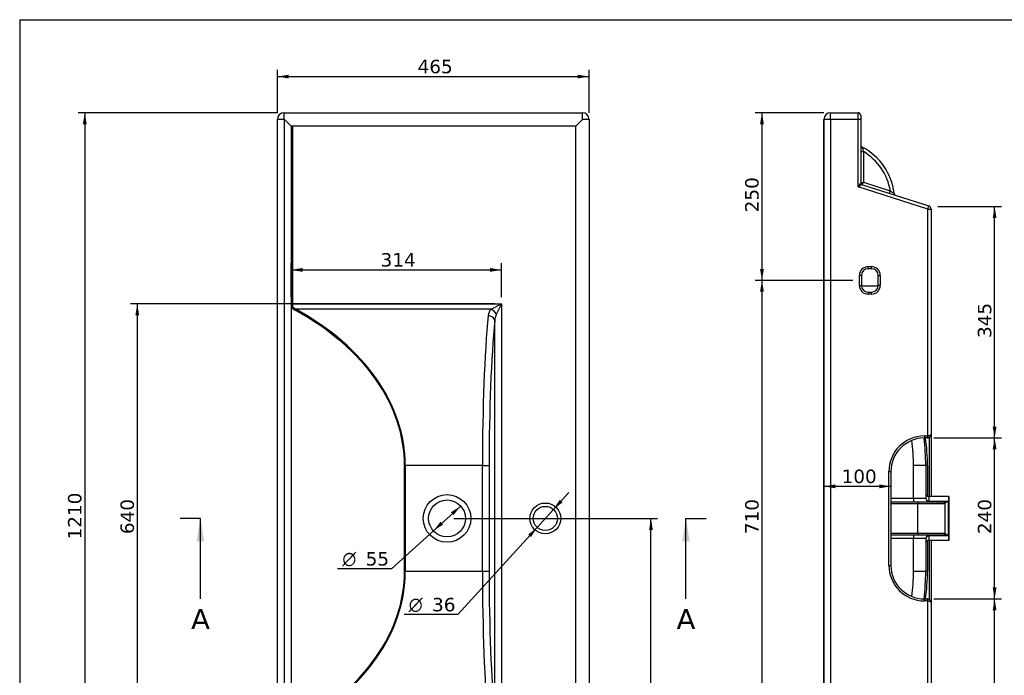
# Model space of a CAD drawing. Header units: millimetres. Extents: x 11 to 292, y 7 to 203.
# Tile 2 of 3: x 11 to 158, y 105 to 203. Entities that reach past the tile are written whole.
import ezdxf
from ezdxf.enums import TextEntityAlignment as Align
from ezdxf.lldxf.tags import DXFTag

# ---------------------------------------------------------------- set-up
doc = ezdxf.new("R2010")
doc.units = ezdxf.units.MM
for name, color, linetype in [('1', 7, 'Continuous'), ('Default', 7, 'Continuous'), ('tangente', 7, 'Continuous'), ('visibile', 7, 'Continuous')]:
    doc.layers.add(name, color=color, linetype=linetype)
doc.styles.add('SEACAD_Solid_Edge_ANSI1_Symbols', font='semeca1.ttf')
doc.styles.add('SEACAD_Verdana', font='verdana.ttf')
tags = doc.linetypes.add('CENTER2', pattern=[28.575, 19.05, -3.175, 3.175, -3.175]).pattern_tags.tags
tags[10:11] = [DXFTag(74, 4), DXFTag(75, 0), DXFTag(340, '0'), DXFTag(46, 0.0), DXFTag(50, 0.0), DXFTag(44, 0.0), DXFTag(45, 0.0)]
tags[8:9] = [DXFTag(74, 4), DXFTag(75, 0), DXFTag(340, '0'), DXFTag(46, 0.0), DXFTag(50, 0.0), DXFTag(44, 0.0), DXFTag(45, 0.0)]
tags[6:7] = [DXFTag(74, 4), DXFTag(75, 0), DXFTag(340, '0'), DXFTag(46, 0.0), DXFTag(50, 0.0), DXFTag(44, 0.0), DXFTag(45, 0.0)]
tags[4:5] = [DXFTag(74, 4), DXFTag(75, 0), DXFTag(340, '0'), DXFTag(46, 0.0), DXFTag(50, 0.0), DXFTag(44, 0.0), DXFTag(45, 0.0)]
doc.dimstyles.new('ISO_PALLINATURA', dxfattribs={"dimtxt": 2, "dimasz": 1.7, "dimexe": 1, "dimexo": 1, "dimgap": 1, "dimtad": 1, "dimlfac": 10, "dimtxsty": 'SEACAD_Verdana', "dimblk1": '_SE_FILLED', "dimblk2": '_SE_FILLED', "dimsah": 1, "dimcen": 1, "dimadec": 0, "dimazin": 0, "dimtfac": 1, "dimtmove": 0, "dimatfit": 3, "dimfxl": 1, "dimtolj": 1, "dimarcsym": 0})

# ---------------------------------------------------------------- blocks, each defined once
blk = doc.blocks.new('SE')
at = {"layer": 'tangente', "color": 7, "linetype": 'Continuous'}
for p, q in [((50.28, 187.96), (49.28, 187.96)), ((50.28, 187.96), (50.28, 188.96)), ((50.28, 187.96), (50.28, 68.96)), ((50.33, 187.96), (50.28, 187.96)), ((50.33, 68.96), (50.33, 187.96)), ((94.78, 187.96), (94.78, 188.96)), ((95.78, 187.96), (94.78, 187.96)), ((51.53, 186.96), (51.53, 160.45)), ((51.53, 160.45), (51.33, 160.45)), ((51.53, 160.45), (82.7, 160.45)), ((51.53, 160.45), (51.53, 160.06)), ((81.14, 159.67), (82.7, 160.45)), ((82.7, 160.45), (81.92, 158.89)), ((82.7, 160.45), (82.7, 96.48)), ((81.14, 159.67), (52.05, 159.67)), ((81.7, 98.96), (81.7, 157.97)), ((68.23, 120.58), (68.23, 136.35)), ((68.23, 136.35), (68.34, 136.35)), ((79.86, 136.35), (68.34, 136.35)), ((68.34, 136.35), (68.34, 120.58)), ((79.86, 120.58), (79.86, 136.35)), ((79.86, 136.35), (80.86, 136.35)), ((80.86, 136.35), (80.86, 120.58)), ((68.23, 120.58), (68.34, 120.58)), ((68.34, 120.58), (79.86, 120.58)), ((79.86, 120.58), (80.86, 120.58)), ((52.05, 97.26), (81.14, 97.26)), ((82.7, 96.48), (81.14, 97.26)), ((81.92, 98.04), (82.7, 96.48)), ((51.33, 96.48), (51.53, 96.48)), ((51.53, 96.87), (51.53, 96.48)), ((82.7, 96.48), (51.53, 96.48)), ((51.53, 96.48), (51.53, 69.96)), ((50.28, 68.96), (49.28, 68.96)), ((50.28, 68.96), (50.33, 68.96)), ((50.28, 67.96), (50.28, 68.96)), ((95.78, 68.96), (94.78, 68.96)), ((94.78, 67.96), (94.78, 68.96))]:
    blk.add_line(p, q, dxfattribs=at)
for centre, radius in [((74.58, 128.46), 3.55), ((89.24, 128.46), 2.3)]:
    blk.add_circle(centre, radius, dxfattribs=at)
for centre, radius, start, end in [((82.27, 158.58), 1.57, 135.7951, 174.9028), ((84.01, 157.91), 2.3, 154.7827, 178.5111), ((84.04, 99.03), 2.33, 181.6425, 205.0637), ((82.27, 98.35), 1.57, 185.1118, 224.1902)]:
    blk.add_arc(centre, radius, start, end, dxfattribs=at)
for centre, major_axis, ratio, start_param, end_param in [((53.16, 160.45), (-1.77, 0), 0.565223, 0.398417, 0.890489), ((53.05, 160.45), (-1.77, 0), 0.678267, 0.372541, 0.890489), ((52.05, 159.51), (-0.096, -0.175), 0.511079, 3.962596, 4.985859), ((24.3, 136.35), (43.94, 0), 0.678267, 0, 0.890489), ((24.41, 136.35), (-43.94, 0), 0.682819, 3.141593, 4.032081), ((82.4, 136.35), (0, -30), 0.084572, 3.870967, 4.712389), ((80.71, 157.97), (-0.995, 0.097), 0.74401, 3.272405, 4.785088), ((81.14, 158.89), (-0.707, 0.707), 0.658021, 4.130396, 5.294382), ((83.39, 136.35), (0, 29), 0.087489, 0.729374, 1.570796), ((24.3, 120.58), (-43.94, 0), 0.678267, 2.251104, 3.141593), ((24.41, 120.58), (43.94, 0), 0.682819, 5.392697, 6.283185), ((82.4, 120.58), (0, -30), 0.084572, 4.712389, 5.553811), ((83.39, 120.58), (0, -29), 0.087489, 4.712389, 5.553811), ((80.71, 98.96), (-0.995, -0.097), 0.74401, 1.498097, 3.01078), ((53.05, 96.48), (-1.77, 0), 0.678267, 5.392697, 5.910644), ((53.16, 96.48), (-1.77, 0), 0.565223, 5.392697, 5.884768), ((52.05, 97.41), (-0.096, 0.175), 0.511079, 1.297326, 2.320589), ((81.14, 98.04), (-0.707, -0.707), 0.658021, 0.988803, 2.15279)]:
    blk.add_ellipse(centre, major_axis=major_axis, ratio=ratio, start_param=start_param, end_param=end_param, dxfattribs=at)
at = {"layer": 'visibile', "color": 7, "linetype": 'Continuous'}
for p, q in [((49.28, 68.96), (49.28, 187.96)), ((50.28, 188.96), (94.78, 188.96)), ((50.33, 187.96), (51.33, 186.96)), ((93.78, 186.96), (94.78, 187.96)), ((95.78, 187.96), (95.78, 68.96)), ((93.78, 186.96), (51.33, 186.96)), ((51.33, 186.96), (51.33, 160.45)), ((93.78, 69.96), (93.78, 186.96)), ((51.33, 160.45), (51.33, 96.48)), ((51.33, 96.48), (51.33, 69.96)), ((50.33, 68.96), (51.33, 69.96)), ((51.33, 69.96), (93.78, 69.96)), ((93.78, 69.96), (94.78, 68.96)), ((94.78, 67.96), (50.28, 67.96))]:
    blk.add_line(p, q, dxfattribs=at)
for centre, radius in [((74.58, 128.46), 2.75), ((89.24, 128.46), 1.8)]:
    blk.add_circle(centre, radius, dxfattribs=at)
for centre, radius, start, end in [((50.28, 187.96), 1, 90, 180), ((94.78, 187.96), 1, 0, 90), ((51.65, 159.54), 0.534, 103.2103, 118.1077), ((51.65, 97.39), 0.534, 241.8926, 256.7894), ((50.28, 68.96), 1, 180, 270), ((94.78, 68.96), 1, 270, 0)]:
    blk.add_arc(centre, radius, start, end, dxfattribs=at)
for points, knots in [([(51.4, 160.01), (51.39, 160), (51.38, 160), (51.37, 159.98), (51.37, 159.97), (51.36, 159.96), (51.35, 159.95), (51.35, 159.93), (51.34, 159.92), (51.34, 159.89), (51.33, 159.87), (51.33, 159.82), (51.33, 159.8), (51.33, 159.78)], [0, 0, 0, 0, 0.125, 0.125, 0.25, 0.25, 0.375, 0.375, 0.5, 0.5, 0.75, 0.75, 1, 1, 1, 1]), ([(51.33, 97.15), (51.33, 97.12), (51.33, 97.1), (51.33, 97.06), (51.34, 97.04), (51.35, 97), (51.35, 96.98), (51.37, 96.95), (51.37, 96.94), (51.38, 96.93), (51.39, 96.92), (51.4, 96.92)], [0, 0, 0, 0, 0.25, 0.25, 0.5, 0.5, 0.75, 0.75, 0.875, 0.875, 1, 1, 1, 1])]:
    blk.add_open_spline(points, degree=3, knots=knots, dxfattribs=at)
blk = doc.blocks.new('SE2')
at = {"color": 7, "linetype": 'Continuous', "style": 'SEACAD_Verdana'}
blk.add_text('A', height=3, dxfattribs=at).set_placement((108.81, 114.96), align=Align.TOP_LEFT)
blk = doc.blocks.new('SE3')
at = {"color": 7, "linetype": 'Continuous', "style": 'SEACAD_Verdana'}
blk.add_text('A', height=3, dxfattribs=at).set_placement((36.41, 114.96), align=Align.TOP_LEFT)
blk = doc.blocks.new('SEANNOT_GROUP4')
at = {"linetype": 'Continuous'}
blk.add_hatch(color=7, dxfattribs=at).paths.add_polyline_path([(110.78, 125.06), (110.21, 128.46), (109.64, 125.06)])
at = {"color": 7, "linetype": 'Continuous'}
blk.add_lwpolyline([(110.21, 116.46), (110.21, 128.46)], dxfattribs=at)
blk = doc.blocks.new('SEANNOT_GROUP5')
at = {"linetype": 'Continuous'}
blk.add_hatch(color=7, dxfattribs=at).paths.add_polyline_path([(38.38, 125.06), (37.81, 128.46), (37.25, 125.06)])
at = {"color": 7, "linetype": 'Continuous'}
blk.add_lwpolyline([(37.81, 116.46), (37.81, 128.46)], dxfattribs=at)
blk = doc.blocks.new('SE1')
at = {"layer": 'Default', "color": 7, "linetype": 'CENTER2'}
for p, q in [((37.81, 128.46), (34.81, 128.46)), ((110.21, 128.46), (113.21, 128.46))]:
    blk.add_line(p, q, dxfattribs=at)
at = {"layer": 'Default', "color": 7, "linetype": 'CENTER2', "const_width": 0.00035}
blk.add_lwpolyline([(110.21, 128.46), (37.81, 128.46)], dxfattribs=at)
at = {"layer": 'Default'}
for name in ['SEANNOT_GROUP5', 'SEANNOT_GROUP4', 'SE3', 'SE2']:
    blk.add_blockref(name, (0, 0), dxfattribs=at)
blk = doc.blocks.new('DMBLK1')
at = {"layer": 'Default', "linetype": 'Continuous'}
for points in [[(50.98, 194.64), (49.28, 194.36), (50.98, 194.08)], [(94.08, 194.64), (94.08, 194.08), (95.78, 194.36)]]:
    blk.add_hatch(color=7, dxfattribs=at).paths.add_polyline_path(points)
at = {"layer": 'Default', "color": 7, "linetype": 'Continuous'}
for p, q in [((49.28, 188.96), (49.28, 195.36)), ((95.78, 188.96), (95.78, 195.36)), ((49.28, 194.36), (95.78, 194.36))]:
    blk.add_line(p, q, dxfattribs=at)
at = {"layer": 'Default', "color": 7, "linetype": 'Continuous', "style": 'SEACAD_Verdana'}
blk.add_text('465', height=2, dxfattribs=at).set_placement((70.19, 196.86), align=Align.TOP_LEFT)
blk = doc.blocks.new('_SE_FILLED')
at = {"color": 0}
blk.add_line((0, 0), (-1, 0), dxfattribs=at)
blk.add_solid([(0, 0), (-1, -0.1665), (-1, 0.1665), (0, 0)], dxfattribs=at)
blk = doc.blocks.new('DMBLK2')
at = {"layer": 'Default', "linetype": 'Continuous'}
for points in [[(20.28, 187.26), (20.85, 187.26), (20.56, 188.96)], [(20.28, 69.66), (20.56, 67.96), (20.85, 69.66)]]:
    blk.add_hatch(color=7, dxfattribs=at).paths.add_polyline_path(points)
at = {"layer": 'Default', "color": 7, "linetype": 'Continuous'}
for p, q in [((49.28, 188.96), (19.56, 188.96)), ((20.56, 188.96), (20.56, 67.96)), ((49.28, 67.96), (19.56, 67.96))]:
    blk.add_line(p, q, dxfattribs=at)
at = {"layer": 'Default', "color": 7, "linetype": 'Continuous', "style": 'SEACAD_Verdana'}
blk.add_text('1210', height=2, rotation=90, dxfattribs=at).set_placement((18.06, 125.33), align=Align.TOP_LEFT)
blk = doc.blocks.new('DMBLK3')
at = {"layer": 'Default', "linetype": 'Continuous'}
for points in [[(53.03, 165.81), (51.33, 165.53), (53.03, 165.24)], [(81, 165.81), (81, 165.24), (82.7, 165.53)]]:
    blk.add_hatch(color=7, dxfattribs=at).paths.add_polyline_path(points)
at = {"layer": 'Default', "color": 7, "linetype": 'Continuous'}
for p, q in [((51.33, 161.45), (51.33, 166.53)), ((82.7, 161.45), (82.7, 166.53)), ((51.33, 165.53), (82.7, 165.53))]:
    blk.add_line(p, q, dxfattribs=at)
at = {"layer": 'Default', "color": 7, "linetype": 'Continuous', "style": 'SEACAD_Verdana'}
blk.add_text('314', height=2, dxfattribs=at).set_placement((64.67, 168.03), align=Align.TOP_LEFT)
blk = doc.blocks.new('DMBLK4')
at = {"layer": 'Default', "linetype": 'Continuous'}
for points in [[(28.11, 158.75), (28.68, 158.75), (28.39, 160.45)], [(28.11, 98.18), (28.39, 96.48), (28.68, 98.18)]]:
    blk.add_hatch(color=7, dxfattribs=at).paths.add_polyline_path(points)
at = {"layer": 'Default', "color": 7, "linetype": 'Continuous'}
for p, q in [((81.7, 160.45), (27.39, 160.45)), ((28.39, 160.45), (28.39, 96.48)), ((81.7, 96.48), (27.39, 96.48))]:
    blk.add_line(p, q, dxfattribs=at)
at = {"layer": 'Default', "color": 7, "linetype": 'Continuous', "style": 'SEACAD_Verdana'}
blk.add_text('640', height=2, rotation=90, dxfattribs=at).set_placement((25.89, 126.12), align=Align.TOP_LEFT)
blk = doc.blocks.new('DMBLK8')
at = {"layer": 'Default', "linetype": 'Continuous'}
for points in [[(75.55, 128.96), (76.62, 130.31), (75.17, 129.38)], [(74, 127.55), (73.61, 127.97), (72.55, 126.62)]]:
    blk.add_hatch(color=7, dxfattribs=at).paths.add_polyline_path(points)
at = {"layer": 'Default', "color": 7, "linetype": 'Continuous'}
for p, q in [((76.62, 130.31), (72.55, 126.62)), ((72.55, 126.62), (66.28, 120.94)), ((66.28, 120.94), (58.27, 120.94))]:
    blk.add_line(p, q, dxfattribs=at)
for s, style, p in [('O', 'SEACAD_Solid_Edge_ANSI1_Symbols', (58.97, 123.44)), ('55', 'SEACAD_Verdana', (62.45, 123.44))]:
    blk.add_text(s, height=2, dxfattribs=dict(at, style=style)).set_placement(p, align=Align.TOP_LEFT)
blk = doc.blocks.new('DMBLK9')
at = {"layer": 'Default', "linetype": 'Continuous'}
for points in [[(91.81, 130.86), (91.39, 131.24), (90.46, 129.8)], [(87.1, 125.68), (88.03, 127.13), (86.68, 126.07)]]:
    blk.add_hatch(color=7, dxfattribs=at).paths.add_polyline_path(points)
at = {"layer": 'Default', "color": 7, "linetype": 'Continuous'}
for p, q in [((92.74, 132.31), (88.03, 127.13)), ((88.03, 127.13), (76.18, 114.11)), ((76.18, 114.11), (68.17, 114.11))]:
    blk.add_line(p, q, dxfattribs=at)
for s, style, p in [('O', 'SEACAD_Solid_Edge_ANSI1_Symbols', (68.87, 116.61)), ('36', 'SEACAD_Verdana', (72.35, 116.61))]:
    blk.add_text(s, height=2, dxfattribs=dict(at, style=style)).set_placement(p, align=Align.TOP_LEFT)
blk = doc.blocks.new('DMBLK14')
at = {"layer": 'Default', "linetype": 'Continuous'}
for points in [[(105.27, 126.76), (104.99, 128.46), (104.71, 126.76)], [(105.27, 69.66), (104.71, 69.66), (104.99, 67.96)]]:
    blk.add_hatch(color=7, dxfattribs=at).paths.add_polyline_path(points)
at = {"layer": 'Default', "color": 7, "linetype": 'Continuous'}
for p, q in [((75.58, 128.46), (105.99, 128.46)), ((104.99, 67.96), (104.99, 128.46)), ((73.53, 67.96), (105.99, 67.96))]:
    blk.add_line(p, q, dxfattribs=at)
at = {"layer": 'Default', "color": 7, "linetype": 'Continuous', "style": 'SEACAD_Verdana'}
blk.add_text('605', height=2, rotation=90, dxfattribs=at).set_placement((102.49, 95.87), align=Align.TOP_LEFT)
blk = doc.blocks.new('SE7')
at = {"layer": 'tangente', "color": 7, "linetype": 'Continuous'}
for p, q in [((131.77, 187.96), (130.77, 187.96)), ((131.77, 187.96), (131.77, 188.96)), ((131.77, 187.96), (131.77, 68.96)), ((135.87, 187.96), (131.77, 187.96)), ((135.87, 187.96), (135.87, 188.96)), ((135.87, 177.91), (135.87, 187.96)), ((136.27, 187.96), (135.87, 187.96)), ((136.27, 183.18), (136.67, 183.18)), ((136.67, 183.18), (136.67, 178.6)), ((146.27, 174.6), (135.87, 177.91)), ((136.27, 178.45), (136.67, 178.6)), ((136.67, 178.6), (136.41, 178.26)), ((136.41, 178.26), (136.41, 178.25)), ((136.67, 178.6), (140.68, 177.32)), ((140.56, 176.94), (140.68, 177.32)), ((146.27, 174.6), (146.42, 175.07)), ((146.27, 174.6), (146.77, 174.6)), ((146.27, 140.78), (146.27, 174.6)), ((137.38, 166.01), (137.88, 166.01)), ((137.38, 165.71), (137.38, 166.01)), ((137.88, 165.71), (137.88, 166.01)), ((136.08, 163.21), (136.08, 164.71)), ((136.38, 164.71), (136.08, 164.71)), ((138.88, 164.71), (139.18, 164.71)), ((139.18, 164.71), (139.18, 163.21)), ((136.08, 163.21), (136.38, 163.21)), ((136.38, 163.15), (138.88, 163.15)), ((139.18, 163.21), (138.88, 163.21)), ((137.38, 161.91), (137.38, 162.21)), ((137.88, 161.91), (137.38, 161.91)), ((137.88, 161.91), (137.88, 162.21)), ((145.77, 140.76), (146.19, 140.76)), ((145.77, 140.76), (145.77, 140.46)), ((146.19, 140.76), (146.19, 140.46)), ((146.27, 140.78), (146.35, 140.49)), ((146.47, 140.54), (146.47, 131.71)), ((140.47, 121.46), (140.47, 135.46)), ((140.47, 135.46), (140.77, 135.46)), ((145.97, 136.35), (144.14, 136.35)), ((144.14, 131.46), (144.14, 136.35)), ((146.23, 136.35), (145.97, 136.35)), ((146.23, 136.35), (146.23, 131.77)), ((140.77, 131.46), (144.14, 131.46)), ((144.14, 131.46), (145.97, 131.46)), ((144.8, 130.96), (144.8, 130.66)), ((146.47, 131.06), (146.47, 131.71)), ((146.47, 131.06), (149.3, 131.06)), ((146.47, 130.96), (146.47, 131.06)), ((149.3, 131.06), (149.3, 125.86)), ((149.37, 131.71), (149.37, 125.21)), ((144.8, 130.66), (140.77, 130.66)), ((144.8, 126.26), (144.8, 130.66)), ((148.8, 130.66), (144.8, 130.66)), ((140.77, 126.26), (144.8, 126.26)), ((144.14, 125.46), (140.77, 125.46)), ((144.14, 120.58), (144.14, 125.46)), ((145.97, 125.46), (144.14, 125.46)), ((144.8, 126.26), (148.8, 126.26)), ((144.8, 126.26), (144.8, 125.96)), ((146.23, 125.15), (146.23, 120.58)), ((146.47, 125.86), (146.47, 125.96)), ((146.47, 125.21), (146.47, 125.86)), ((149.3, 125.86), (146.47, 125.86)), ((146.47, 125.21), (146.47, 116.39)), ((140.47, 121.46), (140.77, 121.46)), ((144.14, 120.58), (145.97, 120.58)), ((146.23, 120.58), (145.97, 120.58)), ((145.77, 116.16), (145.77, 116.46)), ((146.19, 116.16), (145.77, 116.16)), ((146.19, 116.16), (146.19, 116.46)), ((146.27, 116.15), (146.35, 116.44)), ((146.27, 82.33), (146.27, 116.15)), ((137.44, 95.01), (137.94, 95.01)), ((137.44, 95.01), (137.44, 94.71)), ((137.94, 95.01), (137.94, 94.71)), ((136.14, 92.21), (136.14, 93.71)), ((136.44, 93.71), (136.14, 93.71)), ((136.45, 93.78), (136.47, 93.78)), ((136.47, 93.93), (136.47, 93.78)), ((136.47, 93.78), (136.47, 92)), ((138.94, 93.78), (136.47, 93.78)), ((139.24, 93.71), (138.94, 93.71)), ((139.24, 93.71), (139.24, 92.21)), ((136.44, 92.21), (136.14, 92.21)), ((137.44, 91.21), (137.44, 90.91)), ((137.94, 91.21), (137.94, 90.91)), ((139.24, 92.21), (138.94, 92.21)), ((137.94, 90.91), (137.44, 90.91)), ((136.67, 79.27), (146.27, 82.33)), ((146.27, 82.33), (146.42, 81.85)), ((146.27, 82.33), (146.77, 82.33)), ((140.68, 79.61), (136.67, 78.33)), ((140.68, 79.61), (140.56, 79.99)), ((135.87, 68.96), (135.87, 78.34)), ((136.27, 78.34), (135.87, 78.34)), ((136.27, 78.33), (136.67, 78.33)), ((136.67, 79.27), (136.55, 78.71)), ((136.67, 78.33), (136.55, 78.71)), ((136.67, 78.33), (136.67, 73.75)), ((136.27, 73.75), (136.67, 73.75)), ((131.77, 68.96), (130.77, 68.96)), ((131.77, 68.96), (135.87, 68.96)), ((131.77, 67.96), (131.77, 68.96)), ((135.87, 67.96), (135.87, 68.96)), ((136.27, 68.96), (135.87, 68.96))]:
    blk.add_line(p, q, dxfattribs=at)
for centre, radius, start, end in [((158.03, 189.4), 22.25, 194.4302, 196.2372), ((132.31, 175.88), 8.5, 9.7314, 59.128), ((134.32, 179.48), 2.2, 314.5386, 332.0097), ((151.33, 193.56), 19.42, 236.7444, 238.6875), ((137.38, 164.71), 1.3, 90, 180), ((137.88, 164.71), 1.3, 0, 90), ((137.38, 163.21), 1.3, 180, 270), ((137.88, 163.21), 1.3, 270, 0), ((145.77, 135.46), 5.3, 90, 180), ((113.64, 136.35), 30.5, 0, 7.0788), ((117.94, 136.32), 28.29, 0.0637, 8.431), ((146.19, 141.04), 0.281, 270, 286.7836), ((148.72, 132.73), 1.76, 272.0481, 289.4994), ((148.36, 131.99), 1.32, 297.4932, 315.2409), ((148.72, 124.2), 1.76, 70.5006, 87.9519), ((148.36, 124.93), 1.32, 44.7591, 62.5068), ((145.77, 121.46), 5.3, 180, 270), ((113.64, 120.58), 30.5, 352.9212, 360), ((117.91, 120.62), 28.32, 351.5685, 359.9285), ((146.19, 115.88), 0.281, 73.2164, 90), ((137.44, 93.71), 1.3, 90, 180), ((137.94, 93.71), 1.3, 0, 90), ((137.44, 92.21), 1.3, 180, 270), ((137.94, 92.21), 1.3, 270, 0), ((132.31, 81.04), 8.5, 300.872, 350.2686), ((151.33, 63.37), 19.42, 121.3125, 123.2556), ((158.09, 67.51), 22.31, 163.765, 165.5677)]:
    blk.add_arc(centre, radius, start, end, dxfattribs=at)
for centre, major_axis, ratio, start_param, end_param in [((136.47, 178.44), (0.2, 0), 0.988722, 3.141593, 4.407598), ((144.19, 131.46), (0, -0.5), 0.087156, 4.712389, 6.283185), ((146.47, 131.46), (-0.5, 0), 0.8, 0, 1.570796), ((148.78, 130.66), (0, 0.3), 0.77302, 5.26759, 6.283185), ((144.19, 125.46), (0, 0.5), 0.087156, 0, 1.570796), ((146.47, 125.46), (-0.5, 0), 0.8, 4.712389, 6.283185), ((148.78, 126.26), (0, 0.3), 0.77302, 3.141593, 4.157188)]:
    blk.add_ellipse(centre, major_axis=major_axis, ratio=ratio, start_param=start_param, end_param=end_param, dxfattribs=at)
for points, knots in [([(136.41, 178.25), (136.41, 178.25), (136.4, 178.24), (136.39, 178.23), (136.38, 178.22), (136.37, 178.21), (136.36, 178.2), (136.34, 178.19), (136.31, 178.17), (136.27, 178.14), (136.24, 178.13), (136.19, 178.1), (136.16, 178.08), (136.11, 178.05), (136.08, 178.03), (136.02, 177.99), (135.99, 177.98), (135.94, 177.95), (135.93, 177.94), (135.9, 177.92), (135.88, 177.92), (135.87, 177.91)], [0, 0, 0, 0, 0.125, 0.125, 0.1875, 0.1875, 0.25, 0.25, 0.375, 0.375, 0.5, 0.5, 0.625, 0.625, 0.75, 0.75, 0.875, 0.875, 0.9375, 0.9375, 1, 1, 1, 1]), ([(146.27, 140.78), (146.3, 140.78), (146.34, 140.79), (146.4, 140.8), (146.44, 140.81), (146.5, 140.82), (146.53, 140.83), (146.58, 140.85), (146.61, 140.87), (146.65, 140.89), (146.67, 140.9), (146.71, 140.93), (146.72, 140.94), (146.74, 140.97), (146.75, 140.99), (146.76, 141.01), (146.76, 141.02), (146.77, 141.03), (146.77, 141.04), (146.77, 141.04)], [0, 0, 0, 0, 0.125, 0.125, 0.25, 0.25, 0.375, 0.375, 0.5, 0.5, 0.625, 0.625, 0.75, 0.75, 0.875, 0.875, 0.9375, 0.9375, 1, 1, 1, 1]), ([(148.98, 130.82), (148.95, 130.81), (148.92, 130.8), (148.88, 130.77), (148.86, 130.76), (148.83, 130.73), (148.82, 130.72), (148.81, 130.69), (148.8, 130.68), (148.8, 130.66)], [0, 0, 0, 0, 0.25, 0.25, 0.5, 0.5, 0.75, 0.75, 1, 1, 1, 1]), ([(148.8, 126.26), (148.8, 126.25), (148.81, 126.24), (148.82, 126.21), (148.83, 126.2), (148.86, 126.17), (148.88, 126.16), (148.92, 126.13), (148.95, 126.12), (148.98, 126.11)], [0, 0, 0, 0, 0.25, 0.25, 0.5, 0.5, 0.75, 0.75, 1, 1, 1, 1]), ([(146.77, 115.88), (146.77, 115.89), (146.77, 115.9), (146.76, 115.91), (146.76, 115.92), (146.75, 115.94), (146.74, 115.96), (146.72, 115.99), (146.71, 116), (146.67, 116.03), (146.65, 116.04), (146.61, 116.06), (146.58, 116.07), (146.53, 116.09), (146.5, 116.1), (146.44, 116.12), (146.4, 116.13), (146.34, 116.14), (146.3, 116.15), (146.27, 116.15)], [0, 0, 0, 0, 0.0625, 0.0625, 0.125, 0.125, 0.25, 0.25, 0.375, 0.375, 0.5, 0.5, 0.625, 0.625, 0.75, 0.75, 0.875, 0.875, 1, 1, 1, 1]), ([(135.87, 78.34), (135.87, 78.45), (135.89, 78.55), (135.98, 78.76), (136.04, 78.85), (136.27, 79.08), (136.47, 79.18), (136.67, 79.27)], [0, 0, 0, 0, 0.25, 0.25, 0.5, 0.5, 1, 1, 1, 1]), ([(136.27, 78.34), (136.27, 78.43), (136.3, 78.52), (136.37, 78.63), (136.4, 78.66), (136.44, 78.73), (136.46, 78.76), (136.52, 78.86), (136.55, 78.93), (136.61, 79.1), (136.64, 79.19), (136.67, 79.27)], [0, 0, 0, 0, 0.25, 0.25, 0.375, 0.375, 0.5, 0.5, 0.75, 0.75, 1, 1, 1, 1])]:
    blk.add_open_spline(points, degree=3, knots=knots, dxfattribs=at)
at = {"layer": 'visibile', "color": 7, "linetype": 'Continuous'}
for p, q in [((130.77, 68.96), (130.77, 187.96)), ((130.77, 187.96), (130.77, 68.96)), ((131.77, 188.96), (135.87, 188.96)), ((136.27, 188.56), (136.27, 187.96)), ((136.27, 187.96), (136.27, 178.44)), ((136.41, 178.26), (146.42, 175.07)), ((146.77, 174.6), (146.77, 141.04)), ((136.38, 164.71), (136.38, 163.21)), ((137.88, 165.71), (137.38, 165.71)), ((138.88, 163.21), (138.88, 164.71)), ((137.38, 162.21), (137.88, 162.21)), ((146.77, 141.04), (146.77, 131.71)), ((146.19, 140.46), (145.77, 140.46)), ((140.77, 135.46), (140.77, 121.46)), ((145.97, 136.35), (145.97, 131.46)), ((140.77, 130.96), (144.8, 130.96)), ((144.8, 130.96), (148.5, 130.96)), ((149.37, 131.71), (146.47, 131.71)), ((148.5, 130.96), (148.78, 130.96)), ((149.47, 125.31), (149.47, 131.61)), ((148.8, 130.66), (148.8, 126.26)), ((144.8, 125.96), (140.77, 125.96)), ((148.5, 125.96), (144.8, 125.96)), ((145.97, 125.46), (145.97, 120.58)), ((146.47, 125.21), (149.37, 125.21)), ((146.77, 125.21), (146.77, 115.88)), ((148.78, 125.96), (148.5, 125.96)), ((145.77, 116.46), (146.19, 116.46)), ((146.77, 115.88), (146.77, 82.33)), ((137.94, 94.71), (137.44, 94.71)), ((136.44, 93.71), (136.44, 92.21)), ((138.94, 92.21), (138.94, 93.71)), ((137.44, 91.21), (137.94, 91.21)), ((146.42, 81.85), (136.55, 78.71)), ((136.27, 78.34), (136.27, 68.96)), ((135.87, 67.96), (131.77, 67.96)), ((136.27, 68.96), (136.27, 68.36))]:
    blk.add_line(p, q, dxfattribs=at)
for centre, radius, start, end in [((131.77, 187.96), 1, 90, 180), ((135.87, 188.56), 0.4, 0, 90), ((136.67, 184.21), 0.4, 180, 242.3549), ((132.31, 175.88), 9, 6.9246, 62.3549), ((136.47, 178.45), 0.2, 180, 252.3499), ((141.64, 177.02), 0.4, 186.9246, 252.3499), ((146.27, 174.6), 0.5, 0, 72.3499), ((137.38, 164.71), 1, 90, 180), ((137.88, 164.71), 1, 0, 90), ((137.38, 163.21), 1, 180, 270), ((137.88, 163.21), 1, 270, 0), ((146.19, 141.04), 0.581, 286.7836, 0), ((145.77, 135.46), 5, 90, 180), ((113.47, 136.35), 32.5, 0, 7.2765), ((146.19, 141.04), 0.581, 270, 286.7836), ((146.47, 132.21), 0.5, 180, 270), ((146.47, 131.46), 0.5, 180, 270), ((148.5, 130.66), 0.3, 0, 90), ((149.37, 131.61), 0.1, 0, 90), ((146.47, 125.46), 0.5, 90, 180), ((146.47, 124.71), 0.5, 90, 180), ((148.5, 126.26), 0.3, 270, 0), ((149.37, 125.31), 0.1, 270, 0), ((145.77, 121.46), 5, 180, 270), ((113.47, 120.58), 32.5, 352.7235, 0), ((146.19, 115.88), 0.581, 73.2164, 90), ((146.19, 115.88), 0.581, 0, 73.2164), ((137.44, 93.71), 1, 90, 180), ((137.94, 93.71), 1, 0, 90), ((137.44, 92.21), 1, 180, 270), ((137.94, 92.21), 1, 270, 0), ((146.27, 82.33), 0.5, 287.6501, 0), ((132.31, 81.04), 9, 297.6451, 353.0754), ((141.64, 79.91), 0.4, 107.6501, 173.0754), ((136.67, 78.33), 0.4, 107.6501, 180), ((136.67, 72.72), 0.4, 117.6451, 180), ((131.77, 68.96), 1, 180, 270), ((135.87, 68.36), 0.4, 270, 0)]:
    blk.add_arc(centre, radius, start, end, dxfattribs=at)
blk = doc.blocks.new('DMBLK16')
at = {"layer": 'Default', "linetype": 'Continuous'}
for points in [[(121.26, 187.26), (121.83, 187.26), (121.54, 188.96)], [(121.26, 165.66), (121.54, 163.96), (121.83, 165.66)]]:
    blk.add_hatch(color=7, dxfattribs=at).paths.add_polyline_path(points)
at = {"layer": 'Default', "color": 7, "linetype": 'Continuous'}
for p, q in [((130.77, 188.96), (120.54, 188.96)), ((121.54, 188.96), (121.54, 163.96)), ((135.08, 163.96), (120.54, 163.96))]:
    blk.add_line(p, q, dxfattribs=at)
at = {"layer": 'Default', "color": 7, "linetype": 'Continuous', "style": 'SEACAD_Verdana'}
blk.add_text('250', height=2, rotation=90, dxfattribs=at).set_placement((119.04, 174.12), align=Align.TOP_LEFT)
blk = doc.blocks.new('DMBLK17')
at = {"layer": 'Default', "linetype": 'Continuous'}
for points in [[(121.26, 162.26), (121.83, 162.26), (121.54, 163.96)], [(121.26, 94.66), (121.54, 92.96), (121.83, 94.66)]]:
    blk.add_hatch(color=7, dxfattribs=at).paths.add_polyline_path(points)
at = {"layer": 'Default', "color": 7, "linetype": 'Continuous'}
for p, q in [((135.08, 163.96), (120.54, 163.96)), ((121.54, 163.96), (121.54, 92.96)), ((135.14, 92.96), (120.54, 92.96))]:
    blk.add_line(p, q, dxfattribs=at)
at = {"layer": 'Default', "color": 7, "linetype": 'Continuous', "style": 'SEACAD_Verdana'}
blk.add_text('710', height=2, rotation=90, dxfattribs=at).set_placement((119.04, 126.12), align=Align.TOP_LEFT)
blk = doc.blocks.new('DMBLK20')
at = {"layer": 'Default', "linetype": 'Continuous'}
for points in [[(156.52, 114.76), (156.24, 116.46), (155.95, 114.76)], [(156.52, 83.66), (155.95, 83.66), (156.24, 81.96)]]:
    blk.add_hatch(color=7, dxfattribs=at).paths.add_polyline_path(points)
at = {"layer": 'Default', "color": 7, "linetype": 'Continuous'}
for p, q in [((147.19, 116.46), (157.24, 116.46)), ((156.24, 81.96), (156.24, 116.46)), ((147.77, 81.96), (157.24, 81.96))]:
    blk.add_line(p, q, dxfattribs=at)
at = {"layer": 'Default', "color": 7, "linetype": 'Continuous', "style": 'SEACAD_Verdana'}
blk.add_text('345', height=2, rotation=90, dxfattribs=at).set_placement((153.74, 96.87), align=Align.TOP_LEFT)
blk = doc.blocks.new('DMBLK21')
at = {"layer": 'Default', "linetype": 'Continuous'}
for points in [[(156.52, 138.76), (156.24, 140.46), (155.95, 138.76)], [(156.52, 118.16), (155.95, 118.16), (156.24, 116.46)]]:
    blk.add_hatch(color=7, dxfattribs=at).paths.add_polyline_path(points)
at = {"layer": 'Default', "color": 7, "linetype": 'Continuous'}
for p, q in [((147.19, 140.46), (157.24, 140.46)), ((156.24, 116.46), (156.24, 140.46)), ((147.19, 116.46), (157.24, 116.46))]:
    blk.add_line(p, q, dxfattribs=at)
at = {"layer": 'Default', "color": 7, "linetype": 'Continuous', "style": 'SEACAD_Verdana'}
blk.add_text('240', height=2, rotation=90, dxfattribs=at).set_placement((153.74, 126.12), align=Align.TOP_LEFT)
blk = doc.blocks.new('DMBLK22')
at = {"layer": 'Default', "linetype": 'Continuous'}
for points in [[(156.52, 173.26), (156.24, 174.96), (155.95, 173.26)], [(156.52, 142.16), (155.95, 142.16), (156.24, 140.46)]]:
    blk.add_hatch(color=7, dxfattribs=at).paths.add_polyline_path(points)
at = {"layer": 'Default', "color": 7, "linetype": 'Continuous'}
for p, q in [((147.77, 174.96), (157.24, 174.96)), ((156.24, 140.46), (156.24, 174.96)), ((147.19, 140.46), (157.24, 140.46))]:
    blk.add_line(p, q, dxfattribs=at)
at = {"layer": 'Default', "color": 7, "linetype": 'Continuous', "style": 'SEACAD_Verdana'}
blk.add_text('345', height=2, rotation=90, dxfattribs=at).set_placement((153.74, 155.37), align=Align.TOP_LEFT)
blk = doc.blocks.new('DMBLK23')
at = {"layer": 'Default', "linetype": 'Continuous'}
for points in [[(132.47, 133.53), (130.77, 133.24), (132.47, 132.96)], [(139.07, 133.53), (139.07, 132.96), (140.77, 133.24)]]:
    blk.add_hatch(color=7, dxfattribs=at).paths.add_polyline_path(points)
at = {"layer": 'Default', "color": 7, "linetype": 'Continuous'}
blk.add_line((140.77, 133.24), (130.77, 133.24), dxfattribs=at)
at = {"layer": 'Default', "color": 7, "linetype": 'Continuous', "style": 'SEACAD_Verdana'}
blk.add_text('100', height=2, dxfattribs=at).set_placement((133.42, 135.74), align=Align.TOP_LEFT)

msp = doc.modelspace()

# ---------------------------------------------------------------- linework, layer by layer
at = {"layer": '1', "color": 7, "linetype": 'Continuous'}
for q in [(284.3566, 202.845), (10.8564, 7.2813)]:
    msp.add_line((10.8564, 202.845), q, dxfattribs=at)

# ---------------------------------------------------------------- block references
at = {"layer": 'Default'}
for name in ['SE', 'SE7', 'SE1']:
    msp.add_blockref(name, (0, 0), dxfattribs=at)

# ---------------------------------------------------------------- dimensions: what is measured, and where the dimension line sits
at = {"layer": 'Default', "color": 7, "linetype": 'Continuous'}
for base, p1, p2, angle, picture, middle, dimtype in [((49.2832, 194.3586), (49.2832, 187.9637), (95.7832, 187.9637), 0, 'DMBLK1', (72.5332, 194.3586), 161), ((20.5624, 188.9637), (94.7832, 188.9637), (94.7832, 67.9637), 270, 'DMBLK2', (20.5624, 128.4637), 161), ((121.5445, 163.9637), (131.7681, 188.9637), (136.0797, 163.9637), 90, 'DMBLK16', (121.5445, 176.4637), 160), ((121.5445, 163.9637), (136.0797, 163.9637), (136.1444, 92.9637), 270.05218, 'DMBLK17', (121.5445, 128.4637), 161), ((156.2375, 116.4637), (146.1869, 116.4637), (146.1869, 140.4637), 90, 'DMBLK21', (156.2375, 128.4637), 161), ((104.9885, 128.4637), (72.5332, 67.9637), (74.5832, 128.4637), 90, 'DMBLK14', (104.9885, 98.2137), 160)]:
    dim = msp.add_linear_dim(base=base, p1=p1, p2=p2, angle=angle, text='\\A1;<>', dimstyle='ISO_PALLINATURA', dxfattribs=at)
    dim.commit()
    dim.dimension.update_dxf_attribs({"geometry": picture, "text_midpoint": middle, "dimtype": dimtype})
dim = msp.add_linear_dim(base=(130.7681, 133.2427), p1=(140.7681, 121.4637), p2=(130.7681, 187.9637), text='\\A1;<>', dimstyle='ISO_PALLINATURA', dxfattribs=at)
dim.commit()
dim.dimension.update_dxf_attribs({"geometry": 'DMBLK23', "text_midpoint": (135.7681, 133.2427), "dimtype": 160})
for base, p1, p2, angle, picture, middle, dimtype in [((156.2375, 174.9637), (146.1869, 140.4637), (146.7681, 174.9637), 90, 'DMBLK22', (156.2375, 157.7137), 160), ((51.3282, 165.5277), (51.3282, 160.4458), (82.6995, 160.4458), 0, 'DMBLK3', (67.0138, 165.5277), 161), ((28.3937, 160.4458), (82.6995, 160.4458), (82.6995, 96.4817), 270, 'DMBLK4', (28.3937, 128.4637), 161), ((156.2375, 116.4637), (146.7681, 81.9637), (146.1869, 116.4637), 90, 'DMBLK20', (156.2375, 99.2137), 160)]:
    dim = msp.add_linear_dim(base=base, p1=p1, p2=p2, angle=angle, text='\\A1;<>', dimstyle='ISO_PALLINATURA', override={"dimdec": 0, "dimtdec": 0}, dxfattribs=at)
    dim.commit()
    dim.dimension.update_dxf_attribs({"geometry": picture, "text_midpoint": middle, "dimtype": dimtype})
for p1, p2, picture, middle in [((90.4558, 129.7952), (88.0332, 127.1323), 'DMBLK9', (68.1727, 114.1081)), ((76.6211, 130.3102), (72.5452, 126.6173), 'DMBLK8', (58.2654, 120.9376))]:
    dim = msp.add_diameter_dim_2p(p1=p1, p2=p2, text='\\A1;<>', dimstyle='ISO_PALLINATURA', override={"dimtad": 0, "dimtih": 1, "dimtoh": 1, "dimtofl": 0}, dxfattribs=at)
    dim.commit()
    dim.dimension.update_dxf_attribs({"geometry": picture, "text_midpoint": middle, "dimtype": 163})

doc.saveas('drawing.dxf')
